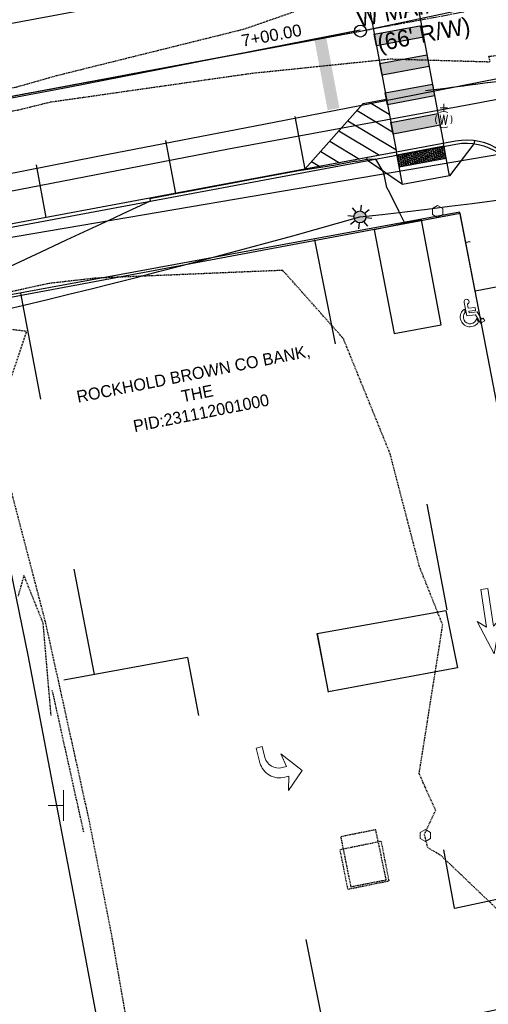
# Model space of a CAD drawing. Header units: feet. Extents: x 1748411 to 1753936, y 447116 to 448712.
# Tile 11 of 35: x 1750222 to 1750300, y 447892 to 448056. Entities that reach past the tile are written whole.
import ezdxf

# ---------------------------------------------------------------- set-up
doc = ezdxf.new("R2010")
doc.units = ezdxf.units.FT
doc.header["$MEASUREMENT"] = 0
for name, pattern in [('CL', [1.9999999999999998, 0.3, -0.15, 1.4, -0.15]), ('conduitpr', [0]), ('dsolidcl', [0]), ('elecex', [0]), ('fenceex', [0]), ('OhDOT_USTN3', [0.22, 0.165, -0.055]), ('OhDOT_USTN5', [0.11, 0.055, -0.055]), ('rowex', [0]), ('waterex', [0])]:
    doc.linetypes.add(name, pattern=pattern)
for name, color, linetype in [('DT_P_Contour_Major', 30, 'Continuous'), ('DT_X_Contour_Major', 132, 'OhDOT_USTN3'), ('LT_P_Conduit', 1, 'conduitpr'), ('LT_P_Poles', 2, 'Continuous'), ('PM_P_CL_Double_Solid', 2, 'dsolidcl'), ('PM_P_Crosswalk', 7, 'Continuous'), ('PM_P_Edge_Line', 7, 'Continuous'), ('PM_P_Parking_Lot_Stall', 7, 'Continuous'), ('PM_X_Cells', 253, 'Continuous'), ('PM_X_Stop_Line', 253, 'Continuous'), ('PM_X_Surveyed_Line', 1, 'Continuous'), ('PV_P_Curb', 120, 'Continuous'), ('PV_P_Curb_Ramp', 120, 'Continuous'), ('PV_P_EOP', 7, 'Continuous'), ('PV_P_Walk', 231, 'Continuous'), ('PV_X_Driveway', 7, 'OhDOT_USTN5'), ('PV_X_EOP', 7, 'OhDOT_USTN3'), ('PV_X_Walk', 120, 'OhDOT_USTN5'), ('RD_X_Cells', 7, 'Continuous'), ('RD_X_Fence', 230, 'fenceex'), ('RD_X_Misc_Items', 1, 'OhDOT_USTN3'), ('RW_X_CL', 6, 'CL'), ('RW_X_Fee_RW', 6, 'rowex'), ('SH_Text', 7, 'Continuous'), ('SN_X_Public', 3, 'Continuous'), ('SV_X_Control_Cells_Found', 7, 'Continuous'), ('UT_X_Electric', 1, 'elecex'), ('UT_X_Water', 133, 'waterex'), ('UT_X_Water_Cells', 133, 'Continuous')]:
    doc.layers.add(name, color=color, linetype=linetype)
doc.styles.add('CBUS', font='font31.shx', dxfattribs={"height": 0.1})
doc.styles.add('CoC-LINE', font='romans.shx')
doc.styles.get("Standard").update_dxf_attribs({"font": 'arial.ttf'})
doc.linetypes.add('LITE-SITE-N', pattern='A,0.55,-0.12,["L",CoC-LINE,S=0.07,R=0,X=-0.095,Y=-0.035],0.05', length=0.72)

# ---------------------------------------------------------------- blocks, each defined once
blk = doc.blocks.new('SGN1P')
at = {"layer": 'SN_X_Public', "color": 3, "linetype": 'Continuous', "lineweight": 0}
for p, q in [((0, 0.08), (0, -0.08)), ((0, 0), (-0.08, 0))]:
    blk.add_line(p, q, dxfattribs=at)
blk = doc.blocks.new('*U281', base_point=(1750228.888, 447924.9824999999, 734.9877999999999))
at = {"xscale": 31.875, "yscale": 31.875, "zscale": 31.875}
blk.add_blockref('SGN1P', (1750228.888, 447924.9824999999, 734.9877999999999), dxfattribs=at)
blk = doc.blocks.new('PMHS')
at = {"layer": 'PM_X_Cells', "color": 7, "linetype": 'Continuous', "lineweight": 0, "flags": 128}
for points in [[(-1.717001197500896, -0.6629316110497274, -1.291426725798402), (-1.085258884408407, 0.2335846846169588), (-0.7975178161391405, 0.2527674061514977, 1.249834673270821), (-2.002128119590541, -0.7896547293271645), (-1.717001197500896, -0.6629316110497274)], [(-1.395435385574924, -0.6112065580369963), (-1.395435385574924, 0.1293879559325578), (-0.2362233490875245, 0.206668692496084, -2.198592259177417), (-0.4070280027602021, -0.05527321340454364), (-0.7657894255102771, -0.07919062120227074), (-0.7657894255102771, -0.6602818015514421), (-1.015789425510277, -0.6602818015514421), (-1.015789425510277, -0.0958572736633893), (-1.145435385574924, -0.1045003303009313), (-1.145435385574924, -0.7736748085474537), (-1.81262997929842, -1.070205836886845), (-1.744389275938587, -1.219762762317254), (-1.971831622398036, -1.323541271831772), (-2.144877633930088, -0.9442921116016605), (-1.395435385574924, -0.6112065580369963)]]:
    blk.add_lwpolyline(points, format="xyb", close=True, dxfattribs=at)
blk = doc.blocks.new('*U204', base_point=(1750296.158, 448009.5974999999, 734.9515))
at = {"xscale": 1.993087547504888, "yscale": 1.993087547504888, "zscale": 1.993087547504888, "rotation": 96.93335200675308}
blk.add_blockref('PMHS', (1750296.158, 448009.5974999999, 734.9515), dxfattribs=at)
blk = doc.blocks.new('PMLFT')
at = {"layer": 'PM_X_Cells', "color": 7, "linetype": 'Continuous', "lineweight": 0, "flags": 128}
blk.add_lwpolyline([(-5.521300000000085, -3.333333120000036, 0.4188653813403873), (-2.240412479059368, -6.540874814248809e-06), (-2.240000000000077, -6.540874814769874e-06), (-2.24, 0.666666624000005), (0, 0), (-2.560000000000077, 2.999999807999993), (-6.08, 0.333333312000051), (-3.839999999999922, 0.666666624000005), (-3.840000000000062, -0.03643318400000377, -0.414213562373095), (-6.136900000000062, -2.333333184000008), (-8, -2.333333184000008), (-8, -3.333333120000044), (-5.521300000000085, -3.333333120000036)], format="xyb", close=True, dxfattribs=at)
blk = doc.blocks.new('*U205', base_point=(1750266.441, 447927.5074999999, 735.1982999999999))
at = {"xscale": 1.026315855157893, "yscale": 1.026315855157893, "zscale": 1.026315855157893, "rotation": 284.6281221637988}
blk.add_blockref('PMLFT', (1750266.441, 447927.5074999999, 735.1982999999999), dxfattribs=at)
blk = doc.blocks.new('PMTHR')
at = {"layer": 'PM_X_Cells', "color": 7, "linetype": 'Continuous', "lineweight": 0, "flags": 128}
blk.add_lwpolyline([(0, 0), (-5, -1.736111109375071), (-4, -0.4999999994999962), (-9.5, -0.4999999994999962), (-9.5, 0.4999999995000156), (-4, 0.4999999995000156), (-4.999999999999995, 1.736111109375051), (0, 0)], close=True, dxfattribs=at)
blk = doc.blocks.new('*U206', base_point=(1750300.804, 447950.3391, 734.8696999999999))
at = {"xscale": 1.152000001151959, "yscale": 1.152000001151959, "zscale": 1.152000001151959, "rotation": 278.5675816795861}
blk.add_blockref('PMTHR', (1750300.804, 447950.3391, 734.8696999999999), dxfattribs=at)
blk = doc.blocks.new('POST')
at = {"layer": 'RD_X_Cells', "color": 30, "linetype": 'Continuous', "lineweight": 0, "flags": 128}
blk.add_lwpolyline([(-0.06491666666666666, -0.0375), (0, -0.075), (0.06491666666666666, -0.0375), (0.06491666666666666, 0.0375), (0, 0.075), (-0.06491666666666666, 0.0375), (-0.06491666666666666, -0.0375)], dxfattribs=at)
blk = doc.blocks.new('*U100', base_point=(1750291.367, 448024.265, 734.9728999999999))
at = {"layer": 'RD_X_Cells', "color": 0, "linetype": 'ByBlock', "lineweight": -2, "xscale": 13.33333333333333, "yscale": 13.33333333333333, "zscale": 13.33333333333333}
blk.add_blockref('POST', (1750291.367, 448024.265, 734.9728999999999), dxfattribs=at)
blk = doc.blocks.new('WGV')
at = {"layer": 'UT_X_Water_Cells', "color": 133, "linetype": 'Continuous', "lineweight": 0}
for p, q in [((0.03175, 0.1018333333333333), (-0.03183333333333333, 0.1018333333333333)), ((0, 0.06999999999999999), (0, 0.1335833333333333))]:
    blk.add_line(p, q, dxfattribs=at)
at = {"layer": 'UT_X_Water_Cells', "color": 133, "linetype": 'Continuous', "lineweight": 0, "flags": 128}
blk.add_lwpolyline([(-0.03183333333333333, 0.041), (-0.01591666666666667, -0.04516666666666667), (0, 0.041), (0.016, -0.04516666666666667), (0.03183333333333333, 0.041)], dxfattribs=at)
at = {"layer": 'UT_X_Water_Cells', "color": 133, "linetype": 'Continuous', "lineweight": 0, "extrusion": (0, 0, -1)}
blk.add_arc((2.126367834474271e-05, 7.501006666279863e-05), 0.07000065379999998, 330.0183611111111, 29.98163888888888, dxfattribs=at)
at = {"layer": 'UT_X_Water_Cells', "color": 133, "linetype": 'Continuous', "lineweight": 0}
for start, end in [(60.01836111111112, 120.0157416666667), (330.0183611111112, 29.98163888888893), (239.9842583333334, 299.9816388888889)]:
    blk.add_arc((-2.126367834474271e-05, 7.501006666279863e-05), 0.07000065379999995, start, end, dxfattribs=at)
blk = doc.blocks.new('*U101', base_point=(1750292.396, 448039.6146999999, 734.7650999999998))
at = {"xscale": 19.65515260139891, "yscale": 19.65515260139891, "zscale": 9.827576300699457}
blk.add_blockref('WGV', (1750292.396, 448039.6146999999, 734.7650999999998), dxfattribs=at)
blk = doc.blocks.new('*U104', base_point=(1750289.32, 447919.9946999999, 734.9918))
at = {"layer": 'RD_X_Cells', "color": 0, "linetype": 'ByBlock', "lineweight": -2, "xscale": 13.33333333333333, "yscale": 13.33333333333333, "zscale": 13.33333333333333}
blk.add_blockref('POST', (1750289.32, 447919.9946999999, 734.9918), dxfattribs=at)
blk = doc.blocks.new('*U305')
h = blk.add_hatch()
h.set_pattern_fill('HEX', color=0, scale=0.9999999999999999, angle=-169.4142614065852)
h.set_pattern_definition([(190.5857385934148, (-3.931924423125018, -0.7348267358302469), (0.03977366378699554, -0.2128216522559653), [0.125, -0.25]), (310.5857385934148, (-3.931924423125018, -0.7348267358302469), (0.164422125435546, 0.1408558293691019), [0.125, -0.2499999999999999]), (250.5857385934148, (-4.054797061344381, -0.7577900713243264), (0.2041957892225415, -0.07196582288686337), [0.125, -0.2499999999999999])])
h.paths.add_polyline_path([(0, 0), (-7.863848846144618, -1.469653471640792), (-7.496435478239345, -3.435615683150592), (0.3674133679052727, -1.9659622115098)])
at = {"color": 0}
blk.add_lwpolyline([(0, 0), (-7.863848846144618, -1.469653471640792), (-7.496435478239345, -3.435615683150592), (0.3674133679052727, -1.9659622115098)], close=True, dxfattribs=at)
blk = doc.blocks.new('LITE-POLE-N')
blk.add_hatch(color=256).paths.add_polyline_path([(1, 0, 1), (-1, 0, 1)])
for p, q in [((0, 1.999999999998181), (0, 0.9999999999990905)), ((-1.414213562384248, 1.414213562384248), (-0.7071067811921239, 0.7071067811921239)), ((0.70710694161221, 0.7071066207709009), (1.414213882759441, 1.414213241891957)), ((-1.000000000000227, -2.265460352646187e-07), (-2.000000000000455, -4.539060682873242e-07)), ((-0.7071066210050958, -0.7071069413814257), (-1.414213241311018, -1.414213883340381)), ((0, -0.9999999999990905), (0, -2.000000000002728)), ((0.7071067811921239, -0.7071067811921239), (1.414213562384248, -1.414213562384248)), ((1.000000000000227, -2.268961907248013e-07), (2.000000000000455, -4.53205757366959e-07))]:
    blk.add_line(p, q)
blk.add_circle((0, 0), 1)

msp = doc.modelspace()

# ---------------------------------------------------------------- hatches: boundary and pattern name
at = {"layer": 'PM_P_Crosswalk'}
h = msp.add_hatch(color=256, dxfattribs=at)
h.dxf.hatch_style = 1
h.paths.add_polyline_path([(1750280.799107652, 448053.9146552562), (1750288.662931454, 448055.384304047), (1750289.030344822, 448053.4183418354), (1750281.16652102, 448051.9486930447)])
h.paths.add_polyline_path([(1750281.717641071, 448048.9997497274), (1750289.581464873, 448050.4693985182), (1750289.948878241, 448048.5034363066), (1750282.085054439, 448047.0337875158)])
h = msp.add_hatch(color=256, dxfattribs=at)
h.dxf.hatch_style = 1
h.paths.add_polyline_path([(1750273.003175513, 448041.1946716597), (1750274.969137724, 448041.5620850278), (1750272.764657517, 448053.3578582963), (1750270.798695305, 448052.9904449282)])
h = msp.add_hatch(color=256, dxfattribs=at)
h.dxf.hatch_style = 1
h.paths.add_polyline_path([(1750282.636174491, 448044.0848441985), (1750290.499998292, 448045.5544929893), (1750290.86741166, 448043.5885307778), (1750283.003587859, 448042.118881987)])
h.paths.add_polyline_path([(1750283.55470791, 448039.1699386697), (1750291.418531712, 448040.6395874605), (1750291.78594508, 448038.6736252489), (1750283.922121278, 448037.2039764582)])
at = {"layer": 'PM_P_Parking_Lot_Stall'}
h = msp.add_hatch(dxfattribs=at)
h.set_pattern_fill('ANSI31', color=256, scale=18, angle=104)
h.set_pattern_definition([(149, (0, 0), (-1.158835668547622, -1.928626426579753), [])])
h.paths.add_polyline_path([(1750278.935443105, 448042.3033371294), (1750282.83298657, 448043.0317385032), (1750284.486346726, 448034.1849085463), (1750269.197645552, 448031.3276444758)])

# ---------------------------------------------------------------- linework, layer by layer
at = {"color": 7, "linetype": 'Continuous', "lineweight": -3, "flags": 128}
msp.add_lwpolyline([(1749575.901489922, 447923.1229830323), (1750278.466880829, 448054.4235314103), (1750351.0686414, 448069.8854826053), (1750790.007110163, 448157.1003943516, 0.00409262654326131), (1750793.213049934, 448157.7647211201), (1750938.258554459, 448189.0610228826, 0.01292986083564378), (1750948.308282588, 448191.5029956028), (1751026.944275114, 448212.7782244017)], format="xyb", dxfattribs=at)
at = {"color": 6, "linetype": 'Continuous', "lineweight": -3}
msp.add_circle((1750278.466880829, 448054.4235314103), 1, dxfattribs=at)
at = {"layer": 'Defpoints', "color": 6}
msp.add_lwpolyline([(1750296.060698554, 448019.1290592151), (1750296.814237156, 448019.2743703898)], dxfattribs=at)
at = {"layer": 'DT_P_Contour_Major', "color": 30, "linetype": 'Continuous', "lineweight": -3, "elevation": 735, "flags": 128}
for points in [[(1750289.329578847, 448044.4678353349), (1750290.260227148, 448044.5779909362), (1750290.260834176, 448044.5783157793), (1750291.241013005, 448044.6946003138), (1750291.274303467, 448044.7119198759), (1750292.25363217, 448044.8348365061), (1750292.255638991, 448044.8358358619), (1750292.716134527, 448044.8937508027), (1750292.728942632, 448044.8992339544), (1750293.754165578, 448045.0293405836), (1750293.787306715, 448045.0424795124), (1750293.797984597, 448045.0463942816), (1750295.647797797, 448045.2859038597), (1750295.680210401, 448045.2936401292), (1750295.937434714, 448045.3270883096), (1750295.941593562, 448045.3286587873), (1750295.941604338, 448045.3286621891), (1750295.94171543, 448045.3286724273), (1750295.988951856, 448045.338976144), (1750297.614802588, 448045.5516605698), (1750297.617637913, 448045.551193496), (1750297.620046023, 448045.5503878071), (1750297.624643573, 448045.5472363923), (1750297.63306119, 448045.5483801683), (1750297.685411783, 448045.5525096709), (1750299.63920553, 448045.8061324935), (1750299.710674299, 448045.8062756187), (1750301.775604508, 448046.0725081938)], [(1750285.91488081, 448022.3569478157), (1750285.863147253, 448022.42488463), (1750285.8469529, 448022.4461511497), (1750284.965244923, 448024.2265367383), (1750283.373640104, 448027.3684490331), (1750282.910310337, 448028.2951428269), (1750282.477156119, 448030.1788883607), (1750282.309037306, 448030.7260564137), (1750282.294763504, 448030.9720960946), (1750281.043719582, 448033.0328684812), (1750279.632176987, 448032.9412502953), (1750278.517394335, 448032.7596113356), (1750277.802076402, 448032.64090894), (1750277.757677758, 448032.6494858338), (1750277.696534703, 448032.6612973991), (1750274.03270433, 448031.9385508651), (1750267.858970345, 448031.0062147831), (1750260.03833652, 448029.5349299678), (1750258.031362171, 448029.1573607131), (1750248.871702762, 448027.4341669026), (1750248.203753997, 448027.3085066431), (1750243.301428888, 448026.386239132), (1750243.338084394, 448026.1901021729), (1750243.374911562, 448025.9930466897), (1750238.684425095, 448023.8101061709), (1750237.277907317, 448023.1555163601), (1750229.325315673, 448019.4544003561), (1750225.096259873, 448017.4862085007), (1750219.966206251, 448015.0986945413)]]:
    msp.add_lwpolyline(points, dxfattribs=at)
at = {"layer": 'DT_X_Contour_Major', "color": 132, "linetype": 'OhDOT_USTN3', "lineweight": -3, "elevation": 735, "flags": 128}
for points in [[(1750385.904419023, 448090.3040565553), (1750385.753090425, 448090.2733297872), (1750385.53770903, 448090.2465217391), (1750385.520129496, 448090.2452517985), (1750385.362588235, 448090.2391882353), (1750330.025630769, 448081.7205999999), (1750327.008230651, 448080.8400141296), (1750324.898602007, 448080.3448688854), (1750323.363220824, 448080.08276118), (1750322.219987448, 448079.9684811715), (1750316.859522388, 448083.8369776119), (1750312.076741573, 448082.1084157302), (1750293.458248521, 448072.9189132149), (1750293.338248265, 448072.6092805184), (1750292.774477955, 448072.9720868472), (1750291.970844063, 448072.780339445), (1750291.018318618, 448072.635102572), (1750283.161618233, 448068.773388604), (1750277.017375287, 448060.9949091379), (1750259.101065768, 448054.7407769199), (1750227.744768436, 448046.9477342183), (1750220.918548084, 448045.0085638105), (1750187.996012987, 448039.1254415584), (1750181.884540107, 448038.4178192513), (1750153.910179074, 448034.3033766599), (1750143.009749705, 448033.8347766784), (1750130.810197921, 448030.6670302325), (1750106.251674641, 448024.0694784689), (1750101.595816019, 448022.3157088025), (1750091.742785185, 448018.8749807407), (1750102.403342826, 448019.3460635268), (1750107.064638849, 448019.7611015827), (1750134.366499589, 448023.7169806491), (1750144.570430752, 448025.928061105), (1750154.099112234, 448027.7165263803), (1750182.798705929, 448033.8564207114), (1750190.304355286, 448035.0189986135), (1750221.66380809, 448041.3305009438), (1750226.682638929, 448042.5730781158), (1750260.329682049, 448047.384047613), (1750283.451514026, 448049.7720007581), (1750300.142083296, 448049.2953199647), (1750299.949205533, 448050.21486166), (1750307.658789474, 448051.0899078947), (1750324.53093578, 448050.7940091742), (1750334.644615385, 448052.3431538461), (1750405.021360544, 448066.3780544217), (1750423.226116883, 448074.2543376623), (1750439.131590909, 448079.2335181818), (1750454.454183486, 448084.704587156), (1750476.128545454, 448093.7412727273), (1750435.305363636, 448097.5924545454), (1750389.267428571, 448090.9333571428), (1750385.905082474, 448090.304170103), (1750385.904419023, 448090.3040565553)], [(1750216.306015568, 447991.9940550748), (1750216.472592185, 447991.6067700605), (1750218.79705647, 447992.4123169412), (1750222.727391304, 448004.2222782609), (1750213.1285, 448005.3679644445), (1750215.181290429, 447995.9883270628), (1750216.306015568, 447991.9940550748)]]:
    msp.add_lwpolyline(points, close=True, dxfattribs=at)
for points in [[(1750321.485289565, 447879.6240885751), (1750321.124907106, 447880.2366307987), (1750320.378361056, 447884.0715424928), (1750319.817726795, 447885.4247389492), (1750317.369411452, 447891.8144279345), (1750317.376183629, 447891.8329752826), (1750314.901393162, 447894.0406397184), (1750314.293463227, 447895.7007604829), (1750306.599682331, 447902.4336289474), (1750300.567539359, 447908.373361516), (1750291.971211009, 447916.583225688), (1750289.720128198, 447917.9510735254), (1750289.178757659, 447920.1804255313), (1750291.05171347, 447924.1777261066), (1750288.285812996, 447930.2867095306), (1750292.226408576, 447955.1519343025), (1750288.350352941, 447964.8834117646), (1750283.439408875, 447983.7813143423), (1750275.623435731, 448003.0470943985), (1750265.50566127, 448014.4283627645), (1750234.20236036, 448013.1203441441), (1750226.584551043, 448012.2538019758), (1750212.533302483, 448009.2094308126), (1750214.180541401, 448011.6047383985), (1750209.253104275, 448009.7736265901), (1750204.684197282, 448008.2679760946), (1750194.546955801, 448004.5947535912)], [(1750226.817334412, 447940.028354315), (1750225.483973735, 447955.4890579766), (1750222.282673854, 447963.4345959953), (1750221.288520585, 447959.9786232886)]]:
    msp.add_lwpolyline(points, dxfattribs=at)
at = {"layer": 'LT_P_Conduit', "linetype": 'LITE-SITE-N'}
for centre, radius, start, end in [((1750121.894312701, 449397.6224698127), 1383.149555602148, 276.4963343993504, 286.4963344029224), ((1749889.803718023, 449388.0763612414), 1418.964872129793, 275.8933304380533, 285.8933304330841)]:
    msp.add_arc(centre, radius, start, end, dxfattribs=at)
at = {"layer": 'PM_P_CL_Double_Solid'}
msp.add_line((1749907.579866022, 447985.1094589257), (1750270.798695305, 448052.9904449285), dxfattribs=at)
at = {"layer": 'PM_P_Crosswalk'}
for points in [[(1750284.208704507, 448079.2180635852), (1750292.350170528, 448035.6545573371)], [(1750276.560748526, 448076.5933452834), (1750284.486346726, 448034.1849085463)]]:
    msp.add_lwpolyline(points, dxfattribs=at)
at = {"layer": 'PM_P_Edge_Line'}
for points in [[(1750280.799107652, 448053.9146552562), (1750288.662931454, 448055.384304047), (1750289.030344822, 448053.4183418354), (1750281.16652102, 448051.9486930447)], [(1750281.717641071, 448048.9997497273), (1750289.581464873, 448050.4693985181), (1750289.948878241, 448048.5034363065), (1750282.085054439, 448047.0337875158)], [(1750282.636174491, 448044.0848441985), (1750290.499998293, 448045.5544929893), (1750290.867411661, 448043.5885307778), (1750283.003587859, 448042.118881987)], [(1750283.554707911, 448039.1699386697), (1750291.418531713, 448040.6395874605), (1750291.78594508, 448038.6736252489), (1750283.922121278, 448037.2039764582)]]:
    msp.add_lwpolyline(points, close=True, dxfattribs=at)
msp.add_lwpolyline([(1750284.486346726, 448034.1849085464), (1750269.197645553, 448031.3276444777), (1750278.935443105, 448042.3033371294), (1750282.832986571, 448043.0317385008), (1750284.486346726, 448034.1849085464)], dxfattribs=at)
at = {"layer": 'PM_P_Parking_Lot_Stall'}
for points in [[(1750267.544285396, 448040.1744744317), (1750269.197645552, 448031.3276444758)], [(1750245.918701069, 448036.1329273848), (1750247.572061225, 448027.2860974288)], [(1750224.293116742, 448032.0913803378), (1750225.946476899, 448023.2445503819)]]:
    msp.add_lwpolyline(points, dxfattribs=at)
at = {"layer": 'PM_X_Stop_Line', "flags": 128}
for points in [[(1750284.105, 448003.8851), (1750291.946, 448005.3071999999), (1750288.664, 448022.8571), (1750280.787, 448021.2155999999)], [(1750294.701, 447947.9761), (1750273.154, 447943.9846), (1750271.253, 447953.7500999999), (1750292.755, 447957.5789)]]:
    msp.add_lwpolyline(points, close=True, dxfattribs=at)
for points in [[(1750270.827, 448019.5496), (1750274.254, 448002.1275999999)], [(1750225.108, 447992.9192), (1750221.739, 448010.5937999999)], [(1750292.967, 447957.7136), (1750289.609, 447975.3755)], [(1750234.044, 447946.9042), (1750230.663, 447964.4616999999)], [(1750271.258, 447953.7603), (1750273.079, 447943.953)], [(1750249.597, 447949.7119999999), (1750228.94, 447945.9470999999)], [(1750251.502, 447940.0542), (1750249.649, 447949.6963)], [(1750321.25, 447896.1731), (1750318.104, 447912.9138), (1750294.257, 447907.7905), (1750294.187, 447907.8355), (1750292.424, 447917.5855)], [(1750269.373, 447902.5625), (1750272.708, 447885.9084)]]:
    msp.add_lwpolyline(points, dxfattribs=at)
at = {"layer": 'PM_X_Surveyed_Line', "flags": 128}
msp.add_lwpolyline([(1749878.479, 447979.8719999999), (1749920.235, 447987.7203999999), (1749960.642, 447995.1722), (1749999.423, 448002.309), (1750036.011, 448008.9027), (1750070.867, 448015.2960999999), (1750106.195, 448021.7758999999), (1750143.77, 448028.8242), (1750181.981, 448036.0685), (1750229.69, 448045.0521999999), (1750278.429, 448054.6192)], dxfattribs=at)
at = {"layer": 'PV_P_Curb'}
msp.add_lwpolyline([(1750097.927801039, 447987.1117231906), (1750098.419291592, 447987.2035765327), (1750096.398518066, 447998.0163687, -0.4142135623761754), (1750103.991625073, 448009.0999027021), (1750105.374397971, 448009.3583253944, -0.1989123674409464), (1750108.744353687, 448008.6472882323), (1750117.706826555, 448002.5072776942), (1750269.289498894, 448030.8361539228), (1750294.434946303, 448035.5355186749, -0.4125321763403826), (1750305.508301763, 448027.9960220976), (1750308.399045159, 448013.0055250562)], format="xyb", dxfattribs=at)
at = {"layer": 'PV_P_EOP'}
msp.add_lwpolyline([(1750308.889999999, 448013.1001999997), (1750305.999256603, 448028.0906970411, 0.4125321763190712), (1750294.343092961, 448036.0270092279), (1750269.197645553, 448031.3276444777), (1750117.818555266, 448003.0368151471), (1750109.026939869, 448009.059774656, 0.1989123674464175), (1750105.282544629, 448009.8498159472), (1750103.899771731, 448009.591393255, 0.414213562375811), (1750095.907027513, 447997.9245153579), (1750097.927801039, 447987.1117231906), (1750088.082825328, 447985.27182227), (1750086.062051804, 447996.0846144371, 0.4142135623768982), (1750074.395173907, 448004.0773586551), (1750073.098926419, 448003.835106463, 0.1989123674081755), (1750069.8925956, 448001.746062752), (1750063.869636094, 447992.9544473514), (1749912.490545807, 447964.663618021), (1749903.698930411, 447970.6865775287, 0.1989123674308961), (1749899.954535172, 447971.4766188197), (1749891.233162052, 447969.8467049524, 0.4142135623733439), (1749875.247673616, 447946.512949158), (1749876.248557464, 447941.16977947)], format="xyb", dxfattribs=at)
at = {"layer": 'PV_P_Walk'}
for points in [[(1750297.514287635, 448036.0990985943), (1750297.446233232, 448035.6037516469), (1750293.360557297, 448030.2481612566), (1750285.49670845, 448028.7785077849), (1750279.663269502, 448032.774879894), (1750279.57141616, 448033.2663704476)], [(1750293.360557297, 448030.2481612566), (1750292.350170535, 448035.6545573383)], [(1750285.49670845, 448028.7785077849), (1750284.486321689, 448034.1849038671)], [(1750308.399215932, 448013.0046437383), (1750297.641754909, 448010.9301922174), (1750295.093773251, 448024.1432333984), (1750206.376212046, 448007.8607716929), (1750206.567, 448006.8399), (1750155.971, 447997.3893999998), (1750155.133267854, 448001.871952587), (1750097.684464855, 447991.1355009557)]]:
    msp.add_lwpolyline(points, dxfattribs=at)
at = {"layer": 'PV_X_Driveway', "linetype": 'ByBlock'}
msp.add_lwpolyline([(1750267.833259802, 448085.9822362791), (1750215.134076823, 448076.0431344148), (1750217.133966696, 448065.3420868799, -0.414213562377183), (1750209.141222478, 448053.6752089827), (1750276.590332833, 448066.2805910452), (1750274.726281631, 448076.2547905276, -0.4135525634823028), (1750268.903939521, 448080.2532235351)], format="xyb", close=True, dxfattribs=at)
at = {"layer": 'PV_X_EOP', "flags": 128}
msp.add_lwpolyline([(1750212.264, 448008.9337999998), (1750216.358999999, 447992.0430000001), (1750219.266, 447980.8791999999), (1750225.844000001, 447955.6049000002), (1750233.139, 447922.4857000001), (1750236.901000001, 447903.2990000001), (1750240.986, 447879.8098999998), (1750235.992000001, 447874.8531999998)], dxfattribs=at)
at = {"layer": 'PV_X_Walk', "flags": 128}
msp.add_lwpolyline([(1750283.272, 447912.392), (1750281.978, 447919.0000999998), (1750275.030999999, 447917.5696999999), (1750276.347, 447910.9945999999)], close=True, dxfattribs=at)
at = {"layer": 'RD_X_Fence', "flags": 128}
msp.add_lwpolyline([(1750217.909, 447974.3363000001), (1750222.902, 447950.0844999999), (1750230.868, 447908.3245000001), (1750236.412, 447878.8709), (1750234.071, 447878.2590999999)], dxfattribs=at)
at = {"layer": 'RD_X_Misc_Items', "flags": 128}
msp.add_lwpolyline([(1750226.96, 447944.2873), (1750232.216, 447920.5657000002)], dxfattribs=at)
msp.add_lwpolyline([(1750282.784, 447912.5595), (1750281.036, 447920.9274999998), (1750275.181, 447919.7653999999), (1750276.863, 447911.4076999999)], close=True, dxfattribs=at)
at = {"layer": 'RW_X_CL'}
msp.add_line((1749575.901489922, 447923.1229830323), (1750321.318226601, 448062.4319036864), dxfattribs=at)
at = {"layer": 'RW_X_Fee_RW'}
for points in [[(1749914.682453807, 447801.9014986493), (1749886.925853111, 447947.6781390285), (1750295.127964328, 448023.9659290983)], [(1750356.463237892, 447705.900258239), (1750295.127964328, 448023.9659290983)]]:
    msp.add_lwpolyline(points, dxfattribs=at)
at = {"layer": 'UT_X_Electric', "flags": 128}
msp.add_lwpolyline([(1750082.388, 447993.6446), (1750203.097, 448017.0834), (1750304.54, 448034.3417999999), (1750322.838, 447895.4894), (1750224.146, 447874.1707)], dxfattribs=at)
at = {"layer": 'UT_X_Water'}
for points, elevation in [([(1749977.09970723, 447983.4040202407), (1749999.67613111, 447987.8107014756), (1750031.602080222, 447993.9014831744), (1750067.897023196, 448001.1188179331), (1750097.362361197, 448006.7662438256), (1750133.523473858, 448013.7903015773), (1750160.528200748, 448018.9943716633), (1750178.183894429, 448022.5144299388), (1750214.508939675, 448029.5675172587), (1750234.624752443, 448033.5308426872), (1750264.090001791, 448039.1787606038), (1750284.370239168, 448043.1712042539), (1750305.30625564, 448047.2823149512), (1750318.72669712, 448049.869589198), (1750358.63014277, 448057.7371082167), (1750376.450172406, 448061.286776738)], 733.7374852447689), ([(1749848.765817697, 447955.6050562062), (1749924.954799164, 447970.1741923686), (1749971.113571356, 447979.0519021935), (1750002.283096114, 447985.086073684), (1750056.514272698, 447995.6805304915), (1750101.532394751, 448004.2999466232), (1750144.057584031, 448012.6596876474), (1750187.573316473, 448021.1577316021), (1750195.551393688, 448022.9340655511), (1750256.420958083, 448034.7484478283), (1750296.908516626, 448042.1935283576), (1750328.283691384, 448048.1016340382), (1750331.321162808, 448048.5828894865), (1750334.119236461, 448049.0360453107), (1750338.452839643, 448049.9339231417), (1750346.084519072, 448051.2362889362), (1750358.961644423, 448053.8491317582)], 734.521309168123)]:
    msp.add_lwpolyline(points, dxfattribs=dict(at, elevation=elevation))

# ---------------------------------------------------------------- block references
at = {"layer": 'LT_P_Poles', "rotation": 354.2104860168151}
msp.add_blockref('LITE-POLE-N', (1750278.383366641, 448023.3539847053), dxfattribs=at)
at = {"layer": 'PM_X_Cells'}
for name, p in [('*U204', (1750296.158, 448009.5974999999, 734.9515)), ('*U206', (1750300.804, 447950.3391, 734.8696999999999)), ('*U205', (1750266.441, 447927.5074999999, 735.1982999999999))]:
    msp.add_blockref(name, p, dxfattribs=at)
at = {"layer": 'PV_P_Curb_Ramp'}
msp.add_blockref('*U305', (1750292.442023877, 448035.1630667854), dxfattribs=at)
at = {"layer": 'SN_X_Public'}
msp.add_blockref('*U281', (1750228.888, 447924.9824999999, 734.9877999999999), dxfattribs=at)
at = {"layer": 'SV_X_Control_Cells_Found'}
for name, p in [('*U100', (1750291.367, 448024.265, 734.9728999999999)), ('*U104', (1750289.32, 447919.9946999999, 734.9918))]:
    msp.add_blockref(name, p, dxfattribs=at)
at = {"layer": 'UT_X_Water_Cells'}
msp.add_blockref('*U101', (1750292.396, 448039.6146999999, 734.7650999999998), dxfattribs=at)

# ---------------------------------------------------------------- texts
at = {"color": 7, "linetype": 'Continuous', "lineweight": -3, "insert": (1750263.804557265, 448052.7006429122), "char_height": 2, "attachment_point": 8, "rotation": 10.585738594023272}
msp.add_mtext('7+00.00', dxfattribs=at)
at = {"layer": 'SH_Text', "attachment_point": 1, "rotation": 11.238023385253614, "style": 'CBUS'}
for s, insert, char_height, width in [("\\pxqc;W MAIN ST.\\P(66' R/W)", (1750268.963751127, 448056.091677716), 2.8, 38.53262230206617), ('\\pxqc;ROCKHOLD BROWN CO BANK, THE\\PPID:231112001000', (1750229.75832611, 447994.0198501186), 2, 42.03753408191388)]:
    msp.add_mtext(s, dxfattribs=dict(at, insert=insert, char_height=char_height, width=width))

doc.saveas('drawing.dxf')
